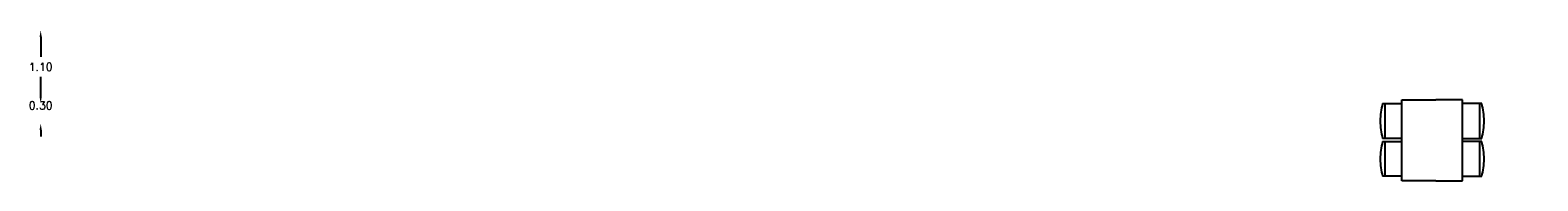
# Model space of a CAD drawing. Extents: x 40.5 to 63.3, y 151 to 153.2.
import ezdxf
from ezdxf.enums import TextEntityAlignment as Align

# ---------------------------------------------------------------- set-up
doc = ezdxf.new("R2010")
doc.units = 0
doc.header["$MEASUREMENT"] = 0
doc.layers.get('0').update_dxf_attribs({"linetype": 'CONTINUOUS'})
doc.layers.get('DEFPOINTS').update_dxf_attribs({"linetype": 'CONTINUOUS'})
doc.layers.add('FL1-FURN', color=7, linetype='CONTINUOUS')
doc.layers.add('TEX', color=4, linetype='CONTINUOUS')
doc.styles.add('ROMANS', font='ROMANS.shx')
doc.dimstyles.get("Standard").update_dxf_attribs({"dimtxt": 0.18, "dimasz": 0.18, "dimexe": 0.18, "dimexo": 0.0625, "dimgap": 0.09, "dimtad": 0, "dimtih": 1, "dimtoh": 1, "dimdec": 4, "dimzin": 0, "dimdsep": 46, "dimtxsty": 'Standard', "dimcen": 0.09, "dimadec": 0, "dimazin": 0, "dimtfac": 1, "dimtdec": 4, "dimtofl": 0, "dimtmove": 0, "dimatfit": 3, "dimfxl": 0, "dimtolj": 1, "dimtzin": 0, "dimarcsym": 0})

# ---------------------------------------------------------------- blocks, each defined once
blk = doc.blocks.new('*D500')
at = {"color": 0, "linetype": 'ByBlock'}
for p, q in [((188.532, 54.072), (188.532, 53.772)), ((188.532, 53.172), (188.532, 53.472))]:
    blk.add_line(p, q, dxfattribs=at)
for points in [[(188.515, 54.072), (188.548, 54.072), (188.532, 54.172)], [(188.515, 53.172), (188.548, 53.172), (188.532, 53.072)]]:
    blk.add_solid(points, dxfattribs=at)
at = {"layer": 'DEFPOINTS', "color": 0, "linetype": 'ByBlock'}
for p in [(209.087, 54.172), (188.532, 53.072), (209.087, 53.072)]:
    blk.add_point(p, dxfattribs=at)
at = {"color": 0, "linetype": 'ByBlock', "style": 'ROMANS'}
blk.add_text('1.10', height=0.12, dxfattribs=at).set_placement((188.532, 53.622), align=Align.MIDDLE_CENTER)
blk = doc.blocks.new('*D501')
at = {"color": 0, "linetype": 'ByBlock'}
for p, q in [((188.532, 53.172), (188.532, 53.272)), ((188.532, 52.672), (188.532, 52.572))]:
    blk.add_line(p, q, dxfattribs=at)
for points in [[(188.515, 53.172), (188.548, 53.172), (188.532, 53.072)], [(188.515, 52.672), (188.548, 52.672), (188.532, 52.772)]]:
    blk.add_solid(points, dxfattribs=at)
at = {"layer": 'DEFPOINTS', "color": 0, "linetype": 'ByBlock'}
for p in [(209.087, 53.072), (188.532, 52.772), (211.137, 52.772)]:
    blk.add_point(p, dxfattribs=at)
at = {"color": 0, "linetype": 'ByBlock', "style": 'ROMANS'}
blk.add_text('0.30', height=0.12, dxfattribs=at).set_placement((188.532, 53.042), align=Align.MIDDLE_CENTER)

msp = doc.modelspace()

# ---------------------------------------------------------------- linework, layer by layer
at = {"layer": 'FL1-FURN'}
for p, q in [((60.94961, 152.14123), (61.23916, 152.14123)), ((60.9823, 152.14123), (60.9823, 151.61816)), ((61.23916, 150.98075), (61.23916, 152.19536)), ((61.23916, 152.19536), (61.75331, 152.19536)), ((62.15802, 152.19536), (61.75331, 152.19536)), ((62.15802, 150.98075), (62.15802, 152.19536)), ((62.44758, 152.14123), (62.15802, 152.14123)), ((62.41488, 152.14123), (62.41488, 151.61816)), ((61.23916, 151.61816), (60.94961, 151.61816)), ((62.15802, 151.61816), (62.44758, 151.61816)), ((60.94961, 151.57003), (61.23916, 151.57003)), ((60.9823, 151.57003), (60.9823, 151.04696)), ((62.44758, 151.57003), (62.15802, 151.57003)), ((62.41488, 151.57003), (62.41488, 151.04696)), ((61.23916, 151.04696), (60.94961, 151.04696)), ((61.75331, 150.98075), (61.23916, 150.98075)), ((61.75331, 150.98075), (62.15802, 150.98075)), ((62.15802, 151.04696), (62.44758, 151.04696))]:
    msp.add_line(p, q, dxfattribs=at)
for centre, start, end in [((61.92567, 151.87969), 165.000001, 180), ((61.47151, 151.87969), 0, 14.999999), ((61.92567, 151.87969), 180, 194.999999), ((61.47151, 151.87969), 345.000001, 0), ((61.92567, 151.30849), 165.000001, 180), ((61.47151, 151.30849), 0, 14.999999), ((61.92567, 151.30849), 180, 194.999999), ((61.47151, 151.30849), 345.000001, 0)]:
    msp.add_arc(centre, 1.0105, start, end, dxfattribs=at)

# ---------------------------------------------------------------- dimensions: what is measured, and where the dimension line sits
at = {"layer": 'TEX'}
for base, p1, p2, picture, middle in [((40.68934, 152.1442), (61.24417, 153.2442), (61.24417, 152.1442), '*D500', (40.68934, 152.6942)), ((40.68934, 151.8442), (61.24417, 152.1442), (63.29417, 151.8442), '*D501', (40.68934, 152.1142))]:
    dim = msp.add_linear_dim(base=base, p1=p1, p2=p2, angle=90, dimstyle='Standard', dxfattribs=at)
    dim.commit()
    dim.dimension.update_dxf_attribs({"geometry": picture, "text_midpoint": middle, "insert": (-147.84246, 99.07179)})

doc.saveas('drawing.dxf')
